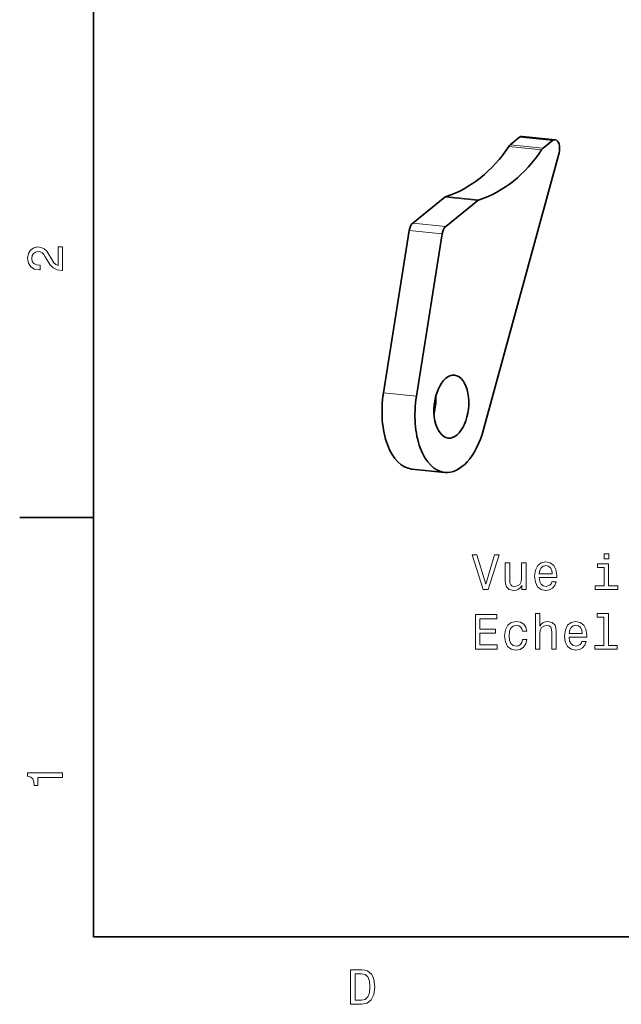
# Model space of a CAD drawing. Extents: x 0 to 297, y 0 to 210.
# Tile 1 of 9: x 2 to 63, y 3 to 103. Entities that reach past the tile are written whole.
import ezdxf

# ---------------------------------------------------------------- set-up
doc = ezdxf.new("R2010")
doc.units = 0

msp = doc.modelspace()

# ---------------------------------------------------------------- linework, layer by layer
at = {"color": 7, "lineweight": 35}
for p, q in [((10, 200), (10, 10)), ((49.539734, 61.432495), (57.183777, 89.445557)), ((10, 10), (287, 10))]:
    msp.add_line(p, q, dxfattribs=at)
at = {"color": 7, "lineweight": 35, "ltscale": 0.030674}
msp.add_line((52.233704, 90.263062), (53.190796, 91.030762), dxfattribs=at)
at = {"color": 7, "lineweight": 13, "ltscale": 0.08386}
for p, q in [((56.528076, 90.692383), (53.190796, 91.030762)), ((52.081116, 90.091064), (55.418396, 89.752686)), ((45.616516, 84.955322), (48.953796, 84.616821)), ((45.753784, 85.032227), (49.091064, 84.693726)), ((45.69635, 82.004028), (42.35907, 82.342407)), ((45.334595, 81.257935), (41.997314, 81.596436)), ((42.723083, 64.787598), (39.385803, 65.125977))]:
    msp.add_line(p, q, dxfattribs=at)
at = {"color": 7, "lineweight": 35, "ltscale": 0.083859}
msp.add_line((56.795959, 90.784302), (53.45874, 91.122803), dxfattribs=at)
at = {"color": 7, "lineweight": 13, "ltscale": 0.083859}
msp.add_line((52.233704, 90.263062), (55.570923, 89.924561), dxfattribs=at)
at = {"color": 7, "lineweight": 35, "ltscale": 0.030677}
msp.add_line((55.570923, 89.924561), (56.528076, 90.692383), dxfattribs=at)
at = {"color": 7, "lineweight": 35, "ltscale": 0.104398}
msp.add_line((42.35907, 82.342407), (45.616516, 84.955322), dxfattribs=at)
at = {"color": 7, "lineweight": 35, "ltscale": 0.104396}
msp.add_line((45.69635, 82.004028), (48.953796, 84.616821), dxfattribs=at)
at = {"color": 7, "lineweight": 35, "ltscale": 0.416905}
msp.add_line((41.997314, 81.596436), (39.385803, 65.125977), dxfattribs=at)
at = {"color": 7, "lineweight": 35, "ltscale": 0.416902}
msp.add_line((45.334595, 81.257935), (42.723083, 64.787598), dxfattribs=at)
at = {"color": 7, "lineweight": 35, "ltscale": 0.083858}
msp.add_line((42.252441, 57.409302), (45.589661, 57.070923), dxfattribs=at)
at = {"color": 7, "lineweight": 35, "ltscale": 0.1875}
msp.add_line((10, 52.5), (2.5, 52.5), dxfattribs=at)
at = {"color": 7, "lineweight": 13}
for points in [[(6.833213, 77.519447), (6.833213, 79.925072), (6.399496, 79.925072), (6.399496, 78.023773), (6.162464, 78.129684), (5.965778, 78.311241), (5.607709, 78.871033), (5.456412, 79.168587), (5.239553, 79.501442), (4.987392, 79.738472), (4.689842, 79.874641), (4.351945, 79.925072), (3.928314, 79.839333), (3.595461, 79.602303), (3.383646, 79.239189), (3.307997, 78.770172), (3.393732, 78.286018), (3.630764, 77.91787), (4.009006, 77.680832), (4.508286, 77.600143), (4.578891, 77.600143), (4.578891, 78.059074), (4.538545, 78.059074), (4.195605, 78.104462), (3.943444, 78.240631), (3.782061, 78.457489), (3.726585, 78.744957), (3.777017, 79.03746), (3.903098, 79.254318), (4.099784, 79.395531), (4.346902, 79.445961), (4.578891, 79.41066), (4.775577, 79.314842), (4.947046, 79.153458), (5.098343, 78.931557), (5.259727, 78.634003), (5.572406, 78.139771), (5.90526, 77.791786), (6.308718, 77.585014), (6.818084, 77.519447)], [(50.636135, 48.709145), (49.758614, 45.728596), (48.855873, 48.709145), (48.376766, 48.709145), (49.506451, 45.204102), (50.010773, 45.204102), (51.115242, 48.709145)], [(53.838585, 47.912315), (53.394779, 47.912315), (53.394779, 46.348915), (53.344345, 45.985802), (53.198093, 45.723553), (52.971149, 45.562172), (52.673599, 45.511738), (52.436565, 45.552086), (52.285271, 45.673122), (52.199535, 45.879894), (52.179363, 46.172401), (52.179363, 47.912315), (51.735558, 47.912315), (51.735558, 46.132057), (51.750687, 45.773987), (51.846508, 45.476437), (52.139015, 45.204102), (52.608036, 45.10828), (52.860199, 45.143581), (53.077057, 45.23436), (53.263657, 45.390701), (53.414951, 45.617645), (53.414951, 45.204102), (53.838585, 45.204102)], [(55.175037, 46.429607), (56.950256, 46.429607), (56.955299, 46.636379), (56.874607, 47.216351), (56.652702, 47.650066), (56.299679, 47.912315), (55.830658, 48.008137), (55.371723, 47.907272), (55.0187, 47.624851), (54.791752, 47.165916), (54.711063, 46.56073), (54.786709, 45.940414), (55.013657, 45.486523), (55.361637, 45.204102), (55.815529, 45.10828), (56.2089, 45.173843), (56.531666, 45.34531), (56.7687, 45.617645), (56.904865, 45.980759), (56.466106, 45.980759), (56.375328, 45.77903), (56.244202, 45.627731), (55.871002, 45.506695), (55.583542, 45.562172), (55.36668, 45.738686), (55.225471, 46.026146), (55.175037, 46.414474)], [(62.230515, 48.825138), (61.761494, 48.825138), (61.761494, 48.320816), (62.230515, 48.320816)], [(55.175037, 46.802803), (55.230515, 47.150787), (55.36668, 47.407993), (55.573456, 47.564331), (55.845787, 47.619808), (56.113079, 47.564331), (56.319851, 47.407993), (56.44593, 47.150787), (56.491322, 46.802803)], [(62.215385, 45.577301), (62.215385, 47.821537), (61.075615, 47.821537), (61.075615, 47.443295), (61.77158, 47.443295), (61.77158, 45.577301), (60.8638, 45.577301), (60.8638, 45.204102), (63.133251, 45.204102), (63.133251, 45.577301)], [(48.699535, 39.157272), (50.918556, 39.157272), (50.918556, 39.580902), (49.163513, 39.580902), (49.163513, 40.766064), (50.726913, 40.766064), (50.726913, 41.18465), (49.163513, 41.18465), (49.163513, 42.233643), (50.878208, 42.233643), (50.878208, 42.657272), (48.699535, 42.657272)], [(53.475471, 40.967793), (53.91423, 40.967793), (53.823456, 41.37125), (53.606594, 41.688972), (53.2687, 41.885658), (52.829937, 41.961308), (52.345787, 41.860443), (51.977631, 41.578022), (51.745644, 41.119087), (51.664951, 40.503815), (51.740601, 39.893585), (51.967545, 39.439693), (52.325615, 39.157272), (52.814808, 39.061451), (53.248528, 39.1371), (53.586422, 39.348915), (53.818409, 39.681767), (53.919273, 40.125572), (53.495644, 40.125572), (53.419994, 39.843151), (53.278786, 39.631336), (53.077057, 39.500214), (52.829937, 39.459866), (52.522301, 39.525429), (52.3004, 39.727158), (52.16423, 40.054966), (52.118843, 40.518944), (52.16423, 40.972836), (52.305443, 41.300644), (52.532387, 41.502373), (52.829937, 41.572979), (53.092186, 41.527588), (53.288872, 41.411594), (53.419994, 41.219952)], [(54.786709, 39.157272), (55.230515, 39.157272), (55.230515, 40.720673), (55.275902, 41.078743), (55.422157, 41.340988), (55.649101, 41.502373), (55.951694, 41.562893), (56.193771, 41.512459), (56.34507, 41.376293), (56.420715, 41.149345), (56.44593, 40.846752), (56.44593, 39.157272), (56.889736, 39.157272), (56.889736, 40.937531), (56.869564, 41.295601), (56.778786, 41.593151), (56.481236, 41.865486), (56.017258, 41.961308), (55.765099, 41.926003), (55.548237, 41.830185), (55.36668, 41.678886), (55.230515, 41.472115), (55.230515, 42.778309), (54.786709, 42.778309)], [(58.21106, 40.382778), (59.986279, 40.382778), (59.991322, 40.58955), (59.910629, 41.169521), (59.688728, 41.603237), (59.335701, 41.865486), (58.86668, 41.961308), (58.407749, 41.860443), (58.054722, 41.578022), (57.827778, 41.119087), (57.747086, 40.513901), (57.822735, 39.893585), (58.049679, 39.439693), (58.397659, 39.157272), (58.851551, 39.061451), (59.244923, 39.127014), (59.567688, 39.298481), (59.804722, 39.570816), (59.940887, 39.933929), (59.502129, 39.933929), (59.41135, 39.732201), (59.280228, 39.580902), (58.907028, 39.459866), (58.619564, 39.515343), (58.402702, 39.691856), (58.261494, 39.979317), (58.21106, 40.367645)], [(61.741322, 42.405109), (61.741322, 39.530472), (60.828499, 39.530472), (60.828499, 39.157272), (63.092907, 39.157272), (63.092907, 39.530472), (62.185127, 39.530472), (62.185127, 42.778309), (61.045357, 42.778309), (61.045357, 42.405109)], [(58.21106, 40.755974), (58.266537, 41.103958), (58.402702, 41.361164), (58.609478, 41.517502), (58.881813, 41.572979), (59.149101, 41.517502), (59.355873, 41.361164), (59.481956, 41.103958), (59.527344, 40.755974)], [(6.833213, 26.159222), (6.833213, 26.618156), (3.307997, 26.618156), (3.307997, 26.275217), (3.615634, 26.184439), (3.822406, 26.002882), (3.943444, 25.725506), (3.98379, 25.34222), (4.341859, 25.34222), (4.341859, 26.159222)], [(37.194958, 6.666787), (36.029972, 6.666787), (36.029972, 3.166787), (37.194958, 3.166787), (37.744667, 3.277738), (38.153168, 3.615634), (38.405331, 4.165346), (38.496109, 4.916787), (38.415417, 5.683357), (38.314552, 5.985951), (38.173344, 6.228026), (37.764839, 6.555836), (37.497551, 6.636527)], [(37.159653, 6.248199), (37.542938, 6.17255), (37.805187, 5.940562), (37.961525, 5.527017), (38.011959, 4.916787), (37.956482, 4.326729), (37.800144, 3.913184), (37.532852, 3.666066), (37.159653, 3.585375), (36.498989, 3.585375), (36.498989, 6.248199)]]:
    msp.add_lwpolyline(points, close=True, dxfattribs=at)
at = {"color": 7, "lineweight": 35}
for centre, major_axis, ratio, start_param, end_param in [((53.357849, 90.127808), (-0.100891, -0.994873), 0.54475, 3.141602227, 3.633452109), ((43.464783, 98.491455), (-2.031128, -13.851074), 0.806097, 0.383039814, 1.042097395), ((52.400696, 89.360107), (-0.100891, -0.994873), 0.54475, 3.633452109, 3.943996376), ((55.737976, 89.021729), (-0.100891, -0.994873), 0.54475, 3.633452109, 3.943996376), ((56.695129, 89.789429), (-0.100891, -0.994873), 0.54475, 3.141602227, 3.633452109), ((56.695129, 89.789429), (-0.100891, -0.994873), 0.54475, 1.273587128, 3.141602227), ((46.798157, 98.163696), (-2.019043, -13.863037), 0.805958, 0.382122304, 1.040901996), ((45.783508, 84.052368), (-0.100891, -0.994873), 0.54475, 3.379606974, 3.633452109), ((49.120789, 83.713989), (-0.100891, -0.994873), 0.54475, 3.379606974, 3.633452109), ((42.526062, 81.439575), (-0.100891, -0.994873), 0.54475, 3.633452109, 4.60950953), ((45.863342, 81.101074), (-0.100891, -0.994873), 0.54475, 3.633452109, 4.60950953), ((46.265686, 63.736694), (-0.322876, -3.183716), 0.54475, 3.141561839, 6.283154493), ((46.265686, 63.736694), (-0.322876, -3.183716), 0.54475, 2.062655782, 3.141561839), ((42.928406, 64.075195), (-0.675964, -6.665771), 0.54475, 4.60950953, 6.283186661), ((46.265686, 63.736694), (-0.322876, -3.183716), 0.54475, 6.283154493, 8.345841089), ((46.265686, 63.736694), (-0.675964, -6.665771), 0.54475, 4.60950953, 6.283186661), ((42.928406, 64.075195), (-0.322876, -3.183716), 0.54475, 1.294560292, 1.847057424), ((46.265686, 63.736694), (-0.675964, -6.665771), 0.54475, 0.000001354, 1.273587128)]:
    msp.add_ellipse(centre, major_axis=major_axis, ratio=ratio, start_param=start_param, end_param=end_param, dxfattribs=at)

doc.saveas('drawing.dxf')
